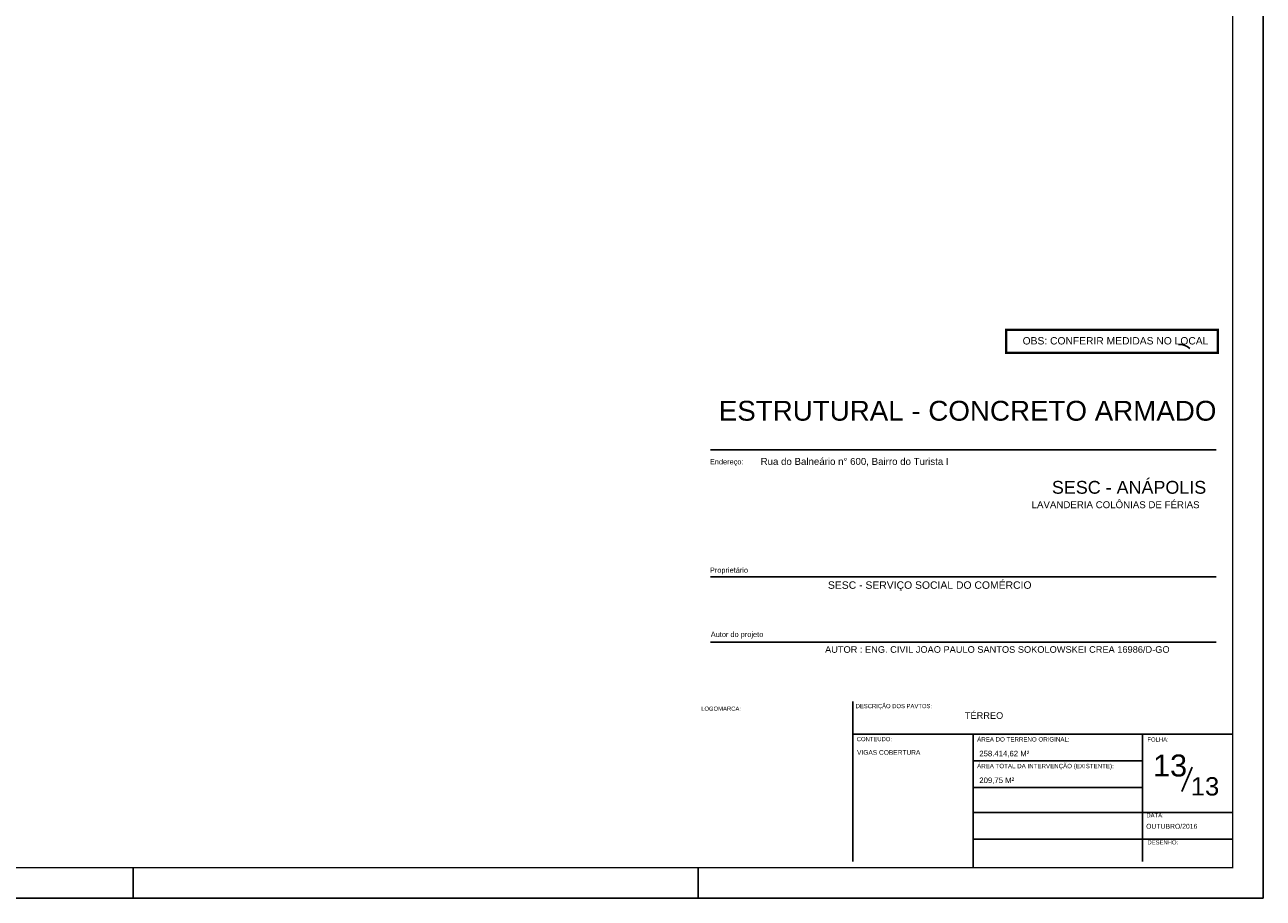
# Model space of a CAD drawing. Extents: x 1874 to 2462, y -2142 to -2023.
# Tile 58 of 74: x 2337 to 2378, y -2142 to -2113. Entities that reach past the tile are written whole.
import ezdxf
from ezdxf.enums import TextEntityAlignment as Align

# ---------------------------------------------------------------- set-up
doc = ezdxf.new("R2010")
doc.units = 0
doc.header["$LTSCALE"] = 0.1
doc.header["$MEASUREMENT"] = 0
doc.layers.get('0').update_dxf_attribs({"linetype": 'CONTINUOUS', "lineweight": 25})
for name, color, linetype in [('8', 8, 'CONTINUOUS'), ('ARQ_TXT_GER', 2, 'CONTINUOUS'), ('ARQ_TXT_LEG', 20, 'CONTINUOUS'), ('ARQ_TXT_TIT', 4, 'CONTINUOUS'), ('TXT-ESP', 40, 'CONTINUOUS'), ('XX-CARIMBO', 9, 'CONTINUOUS'), ('XX-FOLHA', 253, 'CONTINUOUS')]:
    doc.layers.add(name, color=color, linetype=linetype)
doc.styles.add('ARIAL', font='arial.ttf')
doc.styles.add('Texto Cota', font='arial.ttf')

# ---------------------------------------------------------------- blocks, each defined once
blk = doc.blocks.new('Aprovacao A-1_SC')
at = {"layer": 'XX-CARIMBO', "ltscale": 0.5}
for p in [(840, 594), (0, 0)]:
    blk.add_line(p, (840, 0), dxfattribs=at)
at = {"layer": 'XX-FOLHA'}
for p, q in [((840, 271.02), (840, 0)), ((655, 0), (655, 10)), ((655, 0), (655, 10))]:
    blk.add_line(p, q, dxfattribs=at)
at = {"layer": 'XX-FOLHA', "ltscale": 0.5}
blk.add_line((470, 10), (470, 0), dxfattribs=at)
blk.add_line((470, 10), (470, 0), dxfattribs=at)
at = {"layer": 'XX-FOLHA', "ltscale": 0.5, "const_width": 0.5}
blk.add_lwpolyline([(25, 584), (25, 10), (830, 10), (830, 584), (25, 584)], dxfattribs=at)

msp = doc.modelspace()

# ---------------------------------------------------------------- linework, layer by layer
at = {"layer": '8', "linetype": 'Continuous'}
for p, q in [((2374.8892, -2123.9106), (2375.0023, -2123.9106)), ((2375.0023, -2123.9106), (2375.0992, -2123.9429)), ((2375.0023, -2123.9106), (2375.0992, -2123.9429)), ((2375.0992, -2123.9429), (2375.18, -2123.9752)), ((2375.0992, -2123.9429), (2375.18, -2123.9752)), ((2375.18, -2123.9752), (2375.2608, -2124.0398)), ((2375.18, -2123.9752), (2375.2608, -2124.0398))]:
    msp.add_line(p, q, dxfattribs=at)
at = {"layer": 'TXT-ESP'}
msp.add_line((2374.9988, -2138.544), (2375.3433, -2137.7512), dxfattribs=at)
at = {"layer": 'TXT-ESP', "color": 1, "true_color": 0xf00000, "const_width": 0.0767}
msp.add_lwpolyline([(2369.2461, -2123.4313), (2376.1837, -2123.4313), (2376.1837, -2124.1782), (2369.2461, -2124.1782)], close=True, dxfattribs=at)
at = {"layer": 'XX-FOLHA'}
for p, q in [((2359.5707, -2127.3645), (2376.1243, -2127.3645)), ((2359.5707, -2131.5166), (2376.1243, -2131.5166)), ((2359.5707, -2133.6549), (2376.1243, -2133.6549)), ((2364.2317, -2140.8367), (2364.2317, -2135.5975)), ((2364.2317, -2136.6698), (2373.7071, -2136.6698)), ((2368.1657, -2141.045), (2368.1657, -2136.6698)), ((2368.1657, -2141.045), (2368.1657, -2136.6698)), ((2373.7071, -2140.8367), (2373.7071, -2136.6698)), ((2373.7071, -2140.8367), (2373.7071, -2136.6698)), ((2373.7071, -2136.6698), (2376.665, -2136.6698)), ((2368.1657, -2137.5449), (2373.7071, -2137.5449)), ((2368.1657, -2138.4199), (2373.7071, -2138.4199)), ((2368.1657, -2139.2351), (2376.665, -2139.2351)), ((2368.1657, -2140.1101), (2376.665, -2140.1101))]:
    msp.add_line(p, q, dxfattribs=at)

# ---------------------------------------------------------------- block references
at = {"xscale": 0.1, "yscale": 0.1, "zscale": 0.1}
msp.add_blockref('Aprovacao A-1_SC', (2293.665, -2142.045), dxfattribs=at)

# ---------------------------------------------------------------- texts
at = {"ltscale": 2.666667, "style": 'ARIAL'}
for s, height, p in [('Rua do Balneário n° 600, Bairro do Turista I', 0.227075, (2361.2077, -2127.8532)), ('LAVANDERIA COLÔNIAS DE FÉRIAS', 0.227075, (2370.0813, -2129.2712)), ('258.414,62 M²', 0.18166, (2368.3684, -2137.398)), ('209,75 M²', 0.18166, (2368.3684, -2138.273))]:
    msp.add_text(s, height=height, dxfattribs=at).set_placement(p)
at = {"style": 'ARIAL'}
for s, height, p in [('SESC - ANÁPOLIS', 0.42, (2370.7456, -2128.7981)), ('ÁREA DO TERRENO ORIGINAL:', 0.144505, (2368.2975, -2136.9133)), ('ÁREA TOTAL DA INTERVENÇÃO (EXISTENTE):', 0.144505, (2368.2975, -2137.7883))]:
    msp.add_text(s, height=height, dxfattribs=at).set_placement(p)
at = {"layer": 'ARQ_TXT_GER', "ltscale": 2.666667, "style": 'ARIAL'}
for s, height, p in [('SESC - SERVIÇO SOCIAL DO COMÉRCIO ', 0.243295, (2363.413, -2131.9107)), ('AUTOR : ENG. CIVIL JOAO PAULO SANTOS SOKOLOWSKEI CREA 16986/D-GO', 0.216262, (2363.3188, -2134.0067)), ('TÉRREO ', 0.21626, (2367.8943, -2136.1702))]:
    msp.add_text(s, height=height, dxfattribs=at).set_placement(p)
at = {"layer": 'ARQ_TXT_LEG', "ltscale": 2.666667, "style": 'ARIAL'}
for s, p in [('Endereço:', (2359.5481, -2127.8371)), ('Proprietário', (2359.5481, -2131.3866)), ('Autor do projeto', (2359.5763, -2133.49))]:
    msp.add_text(s, height=0.17301, dxfattribs=at).set_placement(p)
at = {"layer": 'ARQ_TXT_LEG', "style": 'ARIAL'}
for s, height, p in [('DESCRIÇÃO DOS PAVTOS:', 0.137624, (2364.3212, -2135.821)), ('LOGOMARCA:', 0.13762, (2359.2627, -2135.907)), ('CONTEUDO:', 0.13762, (2364.3572, -2136.9017)), ('FOLHA:', 0.13762, (2373.8748, -2136.9162)), ('DATA:', 0.13762, (2373.8397, -2139.3985)), ('DESENHO:', 0.13762, (2373.8748, -2140.2827))]:
    msp.add_text(s, height=height, dxfattribs=at).set_placement(p)
at = {"layer": 'ARQ_TXT_TIT', "style": 'ARIAL'}
msp.add_text('ESTRUTURAL - CONCRETO ARMADO', height=0.65, dxfattribs=at).set_placement((2359.8392, -2126.4054))
at = {"layer": 'TXT-ESP', "style": 'ARIAL'}
for height, p in [(0.72, (2374.6135, -2137.6978)), (0.6, (2375.7591, -2138.3799))]:
    msp.add_text('13', height=height, dxfattribs=at).set_placement(p, align=Align.MIDDLE)
at = {"layer": 'TXT-ESP', "style": 'Texto Cota'}
msp.add_text('OUTUBRO/2016', height=0.16, dxfattribs=at).set_placement((2373.8313, -2139.8165), align=Align.BOTTOM_LEFT)
at = {"layer": 'TXT-ESP', "color": 1, "true_color": 0xf00000, "insert": (2369.787, -2123.668), "char_height": 0.241096, "width": 21.455951, "attachment_point": 1, "style": 'Texto Cota'}
msp.add_mtext('OBS: CONFERIR MEDIDAS NO LOCAL', dxfattribs=at)
at = {"layer": 'TXT-ESP', "insert": (2364.3662, -2137.1924), "char_height": 0.154346, "width": 4.335018, "attachment_point": 1, "style": 'ARIAL'}
msp.add_mtext('VIGAS COBERTURA', dxfattribs=at)

doc.saveas('drawing.dxf')
